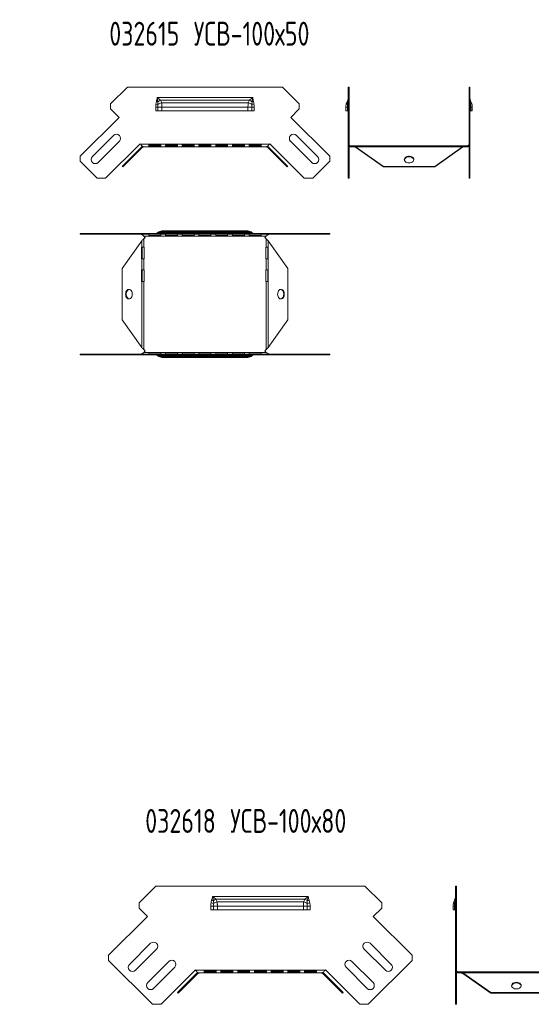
# Model space of a CAD drawing. Header units: millimetres. Extents: x -110 to 3011, y -971 to 757.
# Tile 6 of 13: x 740 to 1168, y -68 to 757. Entities that reach past the tile are written whole.
import ezdxf

# ---------------------------------------------------------------- set-up
doc = ezdxf.new("R2010")
doc.units = ezdxf.units.MM
doc.styles.add('SLDTEXTSTYLE4', font='TXT', dxfattribs={"width": 0.7, "bigfont": 'bigfont'})

msp = doc.modelspace()

# ---------------------------------------------------------------- linework, layer by layer
at = {"color": 7, "linetype": 'Continuous', "lineweight": 15}
for p, q in [((815.65, 686.65), (829.79, 700.79)), ((829.79, 700.79), (959.49, 700.79)), ((959.49, 700.79), (973.63, 686.65)), ((1014.58, 700.79), (1015.28, 700.79)), ((1014.58, 700.79), (1014.58, 686.65)), ((1015.28, 700.79), (1015.28, 686.65)), ((1116.44, 700.79), (1115.74, 700.79)), ((1115.74, 686.65), (1115.74, 700.79)), ((1116.44, 686.65), (1116.44, 700.79)), ((815.65, 686.65), (815.65, 682.4)), ((853.64, 686.43), (855.29, 686.18)), ((854.02, 688.63), (855.17, 688.39)), ((854.64, 691.99), (934.64, 691.99)), ((857.31, 689.79), (931.97, 689.79)), ((858.35, 687.56), (930.93, 687.56)), ((933.99, 686.18), (935.64, 686.43)), ((934.11, 688.39), (935.26, 688.63)), ((973.63, 682.4), (973.63, 686.65)), ((1014.58, 686.65), (1015.28, 686.65)), ((1014.58, 682.4), (1014.58, 686.65)), ((1015.28, 686.65), (1015.28, 682.4)), ((1115.74, 686.65), (1116.44, 686.65)), ((1115.74, 682.4), (1115.74, 686.65)), ((1116.44, 686.65), (1116.44, 682.4)), ((822.72, 675.33), (815.65, 682.4)), ((853.46, 683.89), (855.28, 683.89)), ((853.46, 680.79), (853.46, 683.89)), ((855.28, 680.79), (853.46, 680.79)), ((855.28, 683.89), (855.28, 680.79)), ((855.28, 683.89), (858.64, 683.89)), ((858.64, 680.79), (855.28, 680.79)), ((858.64, 683.89), (858.64, 680.79)), ((858.64, 683.89), (930.64, 683.89)), ((858.64, 680.79), (930.64, 680.79)), ((930.64, 680.79), (930.64, 683.89)), ((930.64, 683.89), (934, 683.89)), ((934, 680.79), (930.64, 680.79)), ((934, 680.79), (934, 683.89)), ((934, 683.89), (935.82, 683.89)), ((935.82, 680.79), (934, 680.79)), ((935.82, 683.89), (935.82, 680.79)), ((973.63, 682.4), (966.56, 675.33)), ((1012.58, 683.89), (1013.88, 683.89)), ((1012.58, 680.79), (1012.58, 683.89)), ((1013.88, 680.79), (1012.58, 680.79)), ((1013.88, 683.89), (1014.58, 683.89)), ((1013.88, 680.79), (1013.88, 683.89)), ((1014.58, 680.79), (1013.88, 680.79)), ((1015.28, 682.4), (1014.58, 682.4)), ((1014.58, 682.4), (1014.58, 675.33)), ((1015.28, 682.4), (1015.28, 675.33)), ((1116.44, 682.4), (1115.74, 682.4)), ((1115.74, 675.33), (1115.74, 682.4)), ((1116.44, 683.89), (1117.14, 683.89)), ((1116.44, 675.33), (1116.44, 682.4)), ((1117.14, 680.79), (1116.44, 680.79)), ((1117.14, 683.89), (1117.14, 680.79)), ((1117.14, 683.89), (1118.44, 683.89)), ((1118.44, 680.79), (1117.14, 680.79)), ((1118.44, 683.89), (1118.44, 680.79)), ((790.2, 642.81), (822.72, 675.33)), ((966.56, 675.33), (999.08, 642.81)), ((1014.58, 675.33), (1015.28, 675.33)), ((1014.58, 675.33), (1014.58, 642.81)), ((1015.28, 675.33), (1015.28, 642.81)), ((1116.44, 675.33), (1115.74, 675.33)), ((1115.74, 642.81), (1115.74, 675.33)), ((1116.44, 642.81), (1116.44, 675.33)), ((818.03, 660.23), (800.35, 642.55)), ((988.93, 642.55), (971.25, 660.23)), ((805.3, 637.6), (822.98, 655.28)), ((840.27, 653.16), (811.47, 624.37)), ((840.51, 652.92), (840.27, 653.16)), ((948.77, 652.92), (840.51, 652.92)), ((857.64, 652.39), (847.64, 652.39)), ((847.64, 652.39), (847.64, 650.79)), ((857.64, 650.79), (857.64, 652.39)), ((871.64, 652.39), (861.64, 652.39)), ((861.64, 652.39), (861.64, 650.79)), ((871.64, 650.79), (871.64, 652.39)), ((885.64, 652.39), (875.64, 652.39)), ((875.64, 652.39), (875.64, 650.79)), ((885.64, 650.79), (885.64, 652.39)), ((899.64, 652.39), (889.64, 652.39)), ((889.64, 652.39), (889.64, 650.79)), ((899.64, 650.79), (899.64, 652.39)), ((913.64, 652.39), (903.64, 652.39)), ((903.64, 652.39), (903.64, 650.79)), ((913.64, 650.79), (913.64, 652.39)), ((927.64, 652.39), (917.64, 652.39)), ((917.64, 652.39), (917.64, 650.79)), ((927.64, 650.79), (927.64, 652.39)), ((941.64, 652.39), (931.64, 652.39)), ((931.64, 652.39), (931.64, 650.79)), ((941.64, 650.79), (941.64, 652.39)), ((949.01, 653.16), (948.77, 652.92)), ((977.81, 624.37), (949.01, 653.16)), ((966.3, 655.28), (983.98, 637.6)), ((825.35, 634.32), (841.81, 650.78)), ((825.85, 633.83), (842.31, 650.28)), ((841.81, 650.78), (842.36, 651.14)), ((842.31, 650.28), (841.81, 650.78)), ((843.37, 650.72), (843.41, 650.72)), ((945.87, 650.72), (843.41, 650.72)), ((847.64, 651.47), (857.64, 651.47)), ((847.64, 650.79), (857.64, 650.79)), ((861.64, 651.47), (871.64, 651.47)), ((861.64, 650.79), (871.64, 650.79)), ((875.64, 651.47), (885.64, 651.47)), ((875.64, 650.79), (885.64, 650.79)), ((889.64, 651.47), (899.64, 651.47)), ((889.64, 650.79), (899.64, 650.79)), ((903.64, 651.47), (913.64, 651.47)), ((903.64, 650.79), (913.64, 650.79)), ((917.64, 651.47), (927.64, 651.47)), ((917.64, 650.79), (927.64, 650.79)), ((931.64, 651.47), (941.64, 651.47)), ((931.64, 650.79), (941.64, 650.79)), ((945.87, 650.72), (945.91, 650.72)), ((946.92, 651.14), (947.47, 650.78)), ((946.97, 650.28), (947.47, 650.78)), ((946.97, 650.28), (963.43, 633.83)), ((947.47, 650.78), (963.93, 634.32)), ((1016.78, 650.72), (1016.78, 651.42)), ((1016.78, 651.42), (1018.01, 651.42)), ((1016.78, 650.72), (1018.01, 650.72)), ((1018.01, 651.42), (1018.01, 650.72)), ((1018.01, 651.42), (1019.28, 651.42)), ((1018.01, 650.72), (1019.28, 650.72)), ((1019.28, 650.72), (1019.28, 651.42)), ((1026.01, 651.42), (1019.28, 651.42)), ((1020.74, 650.28), (1020.74, 650.78)), ((1020.74, 650.78), (1044.01, 634.32)), ((1026.01, 650.78), (1020.74, 650.78)), ((1020.74, 650.28), (1044.01, 633.83)), ((1026.01, 650.78), (1026.01, 651.42)), ((1036.01, 651.42), (1026.01, 651.42)), ((1026.01, 650.78), (1026.01, 650.58)), ((1026.01, 650.72), (1036.01, 650.72)), ((1026.01, 650.58), (1036.01, 650.58)), ((1045.01, 651.42), (1036.01, 651.42)), ((1036.01, 651.42), (1036.01, 650.78)), ((1036.01, 650.58), (1036.01, 650.78)), ((1045.01, 650.78), (1036.01, 650.78)), ((1045.01, 650.78), (1045.01, 651.42)), ((1055.01, 651.42), (1045.01, 651.42)), ((1045.01, 650.78), (1045.01, 650.58)), ((1045.01, 650.72), (1055.01, 650.72)), ((1045.01, 650.58), (1055.01, 650.58)), ((1055.01, 651.42), (1055.01, 650.78)), ((1111.74, 651.42), (1055.01, 651.42)), ((1055.01, 650.58), (1055.01, 650.78)), ((1110.28, 650.78), (1055.01, 650.78)), ((1087.01, 634.32), (1110.28, 650.78)), ((1087.01, 633.83), (1110.28, 650.28)), ((1110.28, 650.28), (1110.28, 650.78)), ((1111.74, 650.72), (1111.74, 651.42)), ((1111.74, 651.42), (1113.01, 651.42)), ((1111.74, 650.72), (1113.01, 650.72)), ((1113.01, 651.42), (1113.01, 650.72)), ((1113.01, 651.42), (1114.24, 651.42)), ((1113.01, 650.72), (1114.24, 650.72)), ((1114.24, 650.72), (1114.24, 651.42)), ((790.2, 642.81), (790.2, 638.56)), ((804.4, 624.37), (790.2, 638.56)), ((999.08, 638.56), (984.88, 624.37)), ((999.08, 638.56), (999.08, 642.81)), ((1014.58, 642.81), (1015.28, 642.81)), ((1014.58, 638.56), (1014.58, 642.81)), ((1014.58, 638.56), (1014.58, 624.37)), ((1015.28, 638.56), (1014.58, 638.56)), ((1015.28, 642.81), (1015.28, 638.56)), ((1015.28, 638.56), (1015.28, 624.37)), ((1115.74, 642.81), (1116.44, 642.81)), ((1115.74, 638.56), (1115.74, 642.81)), ((1116.44, 638.56), (1115.74, 638.56)), ((1115.74, 624.37), (1115.74, 638.56)), ((1116.44, 642.81), (1116.44, 638.56)), ((1116.44, 624.37), (1116.44, 638.56)), ((825.35, 634.32), (825.85, 633.83)), ((963.93, 634.32), (963.43, 633.83)), ((1044.01, 634.32), (1044.01, 633.83)), ((1044.01, 634.32), (1087.01, 634.32)), ((1044.01, 633.83), (1087.01, 633.83)), ((1087.01, 634.32), (1087.01, 633.83)), ((811.47, 624.37), (804.4, 624.37)), ((984.88, 624.37), (977.81, 624.37)), ((1014.58, 624.37), (1015.28, 624.37)), ((1116.44, 624.37), (1115.74, 624.37)), ((790.2, 578.17), (790.2, 577.47)), ((815.65, 578.17), (790.2, 578.17)), ((815.65, 577.47), (790.2, 577.47)), ((815.65, 578.17), (815.65, 577.47)), ((829.79, 578.17), (815.65, 578.17)), ((829.79, 577.47), (815.65, 577.47)), ((829.79, 578.17), (829.79, 577.47)), ((959.49, 578.17), (829.79, 578.17)), ((959.49, 577.47), (829.79, 577.47)), ((847.64, 577.42), (857.64, 577.42)), ((847.64, 576.33), (847.64, 577.42)), ((931.97, 578.59), (857.31, 578.59)), ((857.64, 577.42), (857.64, 576.33)), ((930.93, 579.47), (858.35, 579.47)), ((930.64, 580.17), (858.64, 580.17)), ((861.64, 577.42), (871.64, 577.42)), ((861.64, 576.33), (861.64, 577.42)), ((871.64, 577.42), (871.64, 576.33)), ((875.64, 577.42), (885.64, 577.42)), ((875.64, 576.33), (875.64, 577.42)), ((885.64, 577.42), (885.64, 576.33)), ((889.64, 577.42), (899.64, 577.42)), ((889.64, 576.33), (889.64, 577.42)), ((899.64, 577.42), (899.64, 576.33)), ((903.64, 577.42), (913.64, 577.42)), ((903.64, 576.33), (903.64, 577.42)), ((913.64, 577.42), (913.64, 576.33)), ((917.64, 577.42), (927.64, 577.42)), ((917.64, 576.33), (917.64, 577.42)), ((927.64, 577.42), (927.64, 576.33)), ((931.64, 577.42), (941.64, 577.42)), ((931.64, 576.33), (931.64, 577.42)), ((941.64, 577.42), (941.64, 576.33)), ((959.49, 578.17), (959.49, 577.47)), ((973.63, 578.17), (959.49, 578.17)), ((973.63, 577.47), (959.49, 577.47)), ((973.63, 577.47), (973.63, 578.17)), ((999.08, 578.17), (973.63, 578.17)), ((999.08, 577.47), (973.63, 577.47)), ((999.08, 577.47), (999.08, 578.17)), ((841.81, 572.01), (825.35, 548.74)), ((841.81, 566.74), (841.81, 572.01)), ((844.64, 574.74), (843.37, 573.47)), ((843.37, 566.74), (843.37, 573.47)), ((945.87, 575.97), (843.41, 575.97)), ((843.41, 575.97), (844.64, 574.74)), ((857.64, 576.5), (847.64, 576.5)), ((857.64, 576.33), (847.64, 576.33)), ((871.64, 576.5), (861.64, 576.5)), ((871.64, 576.33), (861.64, 576.33)), ((885.64, 576.5), (875.64, 576.5)), ((885.64, 576.33), (875.64, 576.33)), ((899.64, 576.5), (889.64, 576.5)), ((899.64, 576.33), (889.64, 576.33)), ((913.64, 576.5), (903.64, 576.5)), ((913.64, 576.33), (903.64, 576.33)), ((927.64, 576.5), (917.64, 576.5)), ((927.64, 576.33), (917.64, 576.33)), ((941.64, 576.5), (931.64, 576.5)), ((941.64, 576.33), (931.64, 576.33)), ((944.64, 574.74), (945.87, 575.97)), ((945.91, 573.47), (944.64, 574.74)), ((945.91, 566.74), (945.91, 573.47)), ((947.47, 566.74), (947.47, 572.01)), ((963.93, 548.74), (947.47, 572.01)), ((841.81, 566.74), (841.62, 566.74)), ((841.62, 566.74), (841.62, 556.74)), ((841.81, 566.74), (843.37, 566.74)), ((842.11, 556.74), (842.11, 566.74)), ((843.64, 566.74), (843.37, 566.74)), ((843.64, 556.74), (843.64, 566.74)), ((945.91, 566.74), (945.64, 566.74)), ((945.64, 566.74), (945.64, 556.74)), ((945.91, 566.74), (947.47, 566.74)), ((947.17, 566.74), (947.17, 556.74)), ((947.66, 566.74), (947.47, 566.74)), ((947.66, 556.74), (947.66, 566.74)), ((841.62, 556.74), (841.81, 556.74)), ((841.81, 547.74), (841.81, 556.74)), ((843.37, 556.74), (841.81, 556.74)), ((843.37, 556.74), (843.64, 556.74)), ((843.37, 547.74), (843.37, 556.74)), ((945.64, 556.74), (945.91, 556.74)), ((945.91, 547.74), (945.91, 556.74)), ((947.47, 556.74), (945.91, 556.74)), ((947.47, 547.74), (947.47, 556.74)), ((947.47, 556.74), (947.66, 556.74)), ((825.35, 548.74), (825.35, 505.74)), ((841.81, 547.74), (841.62, 547.74)), ((841.62, 547.74), (841.62, 537.74)), ((841.81, 547.74), (843.37, 547.74)), ((842.11, 537.74), (842.11, 547.74)), ((843.64, 547.74), (843.37, 547.74)), ((843.64, 537.74), (843.64, 547.74)), ((945.91, 547.74), (945.64, 547.74)), ((945.64, 547.74), (945.64, 537.74)), ((945.91, 547.74), (947.47, 547.74)), ((947.17, 547.74), (947.17, 537.74)), ((947.66, 547.74), (947.47, 547.74)), ((947.66, 537.74), (947.66, 547.74)), ((963.93, 505.74), (963.93, 548.74)), ((841.62, 537.74), (841.81, 537.74)), ((841.81, 482.47), (841.81, 537.74)), ((843.37, 537.74), (841.81, 537.74)), ((843.37, 481.01), (843.37, 537.74)), ((843.37, 537.74), (843.64, 537.74)), ((945.64, 537.74), (945.91, 537.74)), ((945.91, 481.01), (945.91, 537.74)), ((947.47, 537.74), (945.91, 537.74)), ((947.47, 482.47), (947.47, 537.74)), ((947.47, 537.74), (947.66, 537.74)), ((825.35, 505.74), (841.81, 482.47)), ((947.47, 482.47), (963.93, 505.74)), ((843.37, 481.01), (844.64, 479.74)), ((844.64, 479.74), (843.41, 478.51)), ((945.87, 478.51), (843.41, 478.51)), ((944.64, 479.74), (945.91, 481.01)), ((945.87, 478.51), (944.64, 479.74)), ((790.2, 477.01), (790.2, 476.31)), ((790.2, 477.01), (815.65, 477.01)), ((790.2, 476.31), (815.65, 476.31)), ((815.65, 477.01), (815.65, 476.31)), ((815.65, 477.01), (829.79, 477.01)), ((815.65, 476.31), (829.79, 476.31)), ((829.79, 476.31), (829.79, 477.01)), ((829.79, 477.01), (959.49, 477.01)), ((829.79, 476.31), (959.49, 476.31)), ((847.64, 478.15), (857.64, 478.15)), ((847.64, 477.06), (847.64, 478.15)), ((847.64, 477.98), (857.64, 477.98)), ((857.64, 477.06), (847.64, 477.06)), ((857.31, 475.89), (931.97, 475.89)), ((857.64, 478.15), (857.64, 477.06)), ((858.35, 475.01), (930.93, 475.01)), ((858.64, 474.31), (930.64, 474.31)), ((861.64, 478.15), (871.64, 478.15)), ((861.64, 477.06), (861.64, 478.15)), ((861.64, 477.98), (871.64, 477.98)), ((871.64, 477.06), (861.64, 477.06)), ((871.64, 478.15), (871.64, 477.06)), ((875.64, 478.15), (885.64, 478.15)), ((875.64, 477.06), (875.64, 478.15)), ((875.64, 477.98), (885.64, 477.98)), ((885.64, 477.06), (875.64, 477.06)), ((885.64, 478.15), (885.64, 477.06)), ((889.64, 478.15), (899.64, 478.15)), ((889.64, 477.06), (889.64, 478.15)), ((889.64, 477.98), (899.64, 477.98)), ((899.64, 477.06), (889.64, 477.06)), ((899.64, 478.15), (899.64, 477.06)), ((903.64, 478.15), (913.64, 478.15)), ((903.64, 477.06), (903.64, 478.15)), ((903.64, 477.98), (913.64, 477.98)), ((913.64, 477.06), (903.64, 477.06)), ((913.64, 478.15), (913.64, 477.06)), ((917.64, 478.15), (927.64, 478.15)), ((917.64, 477.06), (917.64, 478.15)), ((917.64, 477.98), (927.64, 477.98)), ((927.64, 477.06), (917.64, 477.06)), ((927.64, 478.15), (927.64, 477.06)), ((931.64, 478.15), (941.64, 478.15)), ((931.64, 477.06), (931.64, 478.15)), ((931.64, 477.98), (941.64, 477.98)), ((941.64, 477.06), (931.64, 477.06)), ((941.64, 478.15), (941.64, 477.06)), ((959.49, 476.31), (959.49, 477.01)), ((959.49, 477.01), (973.63, 477.01)), ((959.49, 476.31), (973.63, 476.31)), ((973.63, 476.31), (973.63, 477.01)), ((973.63, 477.01), (999.08, 477.01)), ((973.63, 476.31), (999.08, 476.31)), ((999.08, 476.31), (999.08, 477.01)), ((839.47, 17.27), (853.61, 31.41)), ((853.61, 31.41), (1028.5, 31.41)), ((1028.5, 31.41), (1042.64, 17.27)), ((1104.31, 31.41), (1105.21, 31.41)), ((1104.31, 31.41), (1104.31, 17.27)), ((1105.21, 31.41), (1105.21, 17.27)), ((839.47, 17.27), (839.47, 13.03)), ((899.71, 17.41), (901.93, 16.95)), ((900.25, 19.61), (901.77, 19.16)), ((901.05, 22.62), (981.05, 22.62)), ((903.72, 20.41), (978.39, 20.41)), ((904.77, 18.19), (977.34, 18.19)), ((980.18, 16.95), (982.39, 17.41)), ((980.34, 19.16), (981.86, 19.61)), ((1042.64, 13.03), (1042.64, 17.27)), ((1104.31, 17.27), (1105.21, 17.27)), ((1104.31, 13.03), (1104.31, 17.27)), ((1105.21, 17.27), (1105.21, 13.03)), ((846.54, 5.96), (839.47, 13.03)), ((899.43, 14.51), (901.9, 14.51)), ((899.43, 11.41), (899.43, 14.51)), ((901.9, 11.41), (899.43, 11.41)), ((901.9, 14.51), (905.05, 14.51)), ((901.9, 14.51), (901.9, 11.41)), ((905.05, 11.41), (901.9, 11.41)), ((905.05, 14.51), (977.05, 14.51)), ((905.05, 14.51), (905.05, 11.41)), ((905.05, 11.41), (977.05, 11.41)), ((977.05, 11.41), (977.05, 14.51)), ((977.05, 14.51), (980.21, 14.51)), ((980.21, 11.41), (977.05, 11.41)), ((980.21, 11.41), (980.21, 14.51)), ((980.21, 14.51), (982.68, 14.51)), ((982.68, 11.41), (980.21, 11.41)), ((982.68, 14.51), (982.68, 11.41)), ((1042.64, 13.03), (1035.57, 5.96)), ((1102.31, 14.51), (1103.44, 14.51)), ((1102.31, 11.41), (1102.31, 14.51)), ((1103.44, 11.41), (1102.31, 11.41)), ((1103.44, 14.51), (1104.31, 14.51)), ((1103.44, 11.41), (1103.44, 14.51)), ((1104.31, 11.41), (1103.44, 11.41)), ((1105.21, 13.03), (1104.31, 13.03)), ((1104.31, 13.03), (1104.31, 5.96)), ((1105.21, 13.03), (1105.21, 5.96)), ((814.01, -26.57), (846.54, 5.96)), ((1035.57, 5.96), (1068.1, -26.57)), ((1104.31, 5.96), (1105.21, 5.96)), ((1104.31, 5.96), (1104.31, -26.57)), ((1105.21, 5.96), (1105.21, -26.57)), ((849.18, -16.48), (831.5, -34.16)), ((1050.61, -34.16), (1032.93, -16.48)), ((836.45, -39.11), (854.13, -21.43)), ((1027.98, -21.43), (1045.66, -39.11)), ((814.01, -26.57), (814.01, -30.81)), ((850.81, -67.61), (814.01, -30.81)), ((864.38, -31.68), (846.7, -49.36)), ((1035.4, -49.36), (1017.73, -31.68)), ((1068.1, -30.81), (1031.3, -67.61)), ((1068.1, -30.81), (1068.1, -26.57)), ((1104.31, -26.57), (1105.21, -26.57)), ((1104.31, -30.81), (1104.31, -26.57)), ((1105.21, -30.81), (1104.31, -30.81)), ((1104.31, -30.81), (1104.31, -67.61)), ((1105.21, -26.57), (1105.21, -30.81)), ((1105.21, -30.81), (1105.21, -67.61)), ((851.65, -54.31), (869.33, -36.63)), ((886.68, -38.81), (857.88, -67.61)), ((871.69, -57.61), (888.12, -41.18)), ((886.84, -38.97), (886.68, -38.81)), ((995.27, -38.97), (886.84, -38.97)), ((888.12, -41.18), (888.6, -40.85)), ((888.76, -41.81), (888.12, -41.18)), ((904.05, -39.62), (894.05, -39.62)), ((894.05, -39.62), (894.05, -41.29)), ((894.05, -40.42), (904.05, -40.42)), ((904.05, -41.29), (904.05, -39.62)), ((918.05, -39.62), (908.05, -39.62)), ((908.05, -39.62), (908.05, -41.29)), ((908.05, -40.42), (918.05, -40.42)), ((918.05, -41.29), (918.05, -39.62)), ((932.05, -39.62), (922.05, -39.62)), ((922.05, -39.62), (922.05, -41.29)), ((922.05, -40.42), (932.05, -40.42)), ((932.05, -41.29), (932.05, -39.62)), ((946.05, -39.62), (936.05, -39.62)), ((936.05, -39.62), (936.05, -41.29)), ((936.05, -40.42), (946.05, -40.42)), ((946.05, -41.29), (946.05, -39.62)), ((960.05, -39.62), (950.05, -39.62)), ((950.05, -39.62), (950.05, -41.29)), ((950.05, -40.42), (960.05, -40.42)), ((960.05, -41.29), (960.05, -39.62)), ((974.05, -39.62), (964.05, -39.62)), ((964.05, -39.62), (964.05, -41.29)), ((964.05, -40.42), (974.05, -40.42)), ((974.05, -41.29), (974.05, -39.62)), ((988.05, -39.62), (978.05, -39.62)), ((978.05, -39.62), (978.05, -41.29)), ((978.05, -40.42), (988.05, -40.42)), ((988.05, -41.29), (988.05, -39.62)), ((993.35, -41.81), (993.99, -41.18)), ((993.48, -40.84), (993.99, -41.18)), ((993.99, -41.18), (1010.41, -57.61)), ((995.43, -38.81), (995.27, -38.97)), ((1024.23, -67.61), (995.43, -38.81)), ((1012.78, -36.63), (1030.45, -54.31)), ((1106.71, -41.37), (1106.71, -40.47)), ((1106.71, -40.47), (1107.86, -40.47)), ((1107.86, -40.47), (1107.86, -41.37)), ((1107.86, -40.47), (1109.1, -40.47)), ((1109.1, -41.37), (1109.1, -40.47)), ((1115.86, -40.47), (1109.1, -40.47)), ((1110.63, -41.81), (1110.63, -41.18)), ((1110.63, -41.18), (1133.86, -57.61)), ((1115.86, -41.18), (1110.63, -41.18)), ((1115.86, -41.18), (1115.86, -40.47)), ((1125.86, -40.47), (1115.86, -40.47)), ((1115.86, -41.18), (1115.86, -41.34)), ((1134.86, -40.47), (1125.86, -40.47)), ((1125.86, -40.47), (1125.86, -41.18)), ((1125.86, -41.34), (1125.86, -41.18)), ((1134.86, -41.18), (1125.86, -41.18)), ((1134.86, -41.18), (1134.86, -40.47)), ((1144.86, -40.47), (1134.86, -40.47)), ((1134.86, -41.18), (1134.86, -41.34)), ((1144.86, -40.47), (1144.86, -41.18)), ((1201.63, -40.47), (1144.86, -40.47)), ((1144.86, -41.34), (1144.86, -41.18)), ((1200.1, -41.18), (1144.86, -41.18)), ((872.33, -58.24), (888.76, -41.81)), ((889.82, -41.37), (889.91, -41.37)), ((992.2, -41.37), (889.91, -41.37)), ((894.05, -41.29), (904.05, -41.29)), ((908.05, -41.29), (918.05, -41.29)), ((922.05, -41.29), (932.05, -41.29)), ((936.05, -41.29), (946.05, -41.29)), ((950.05, -41.29), (960.05, -41.29)), ((964.05, -41.29), (974.05, -41.29)), ((978.05, -41.29), (988.05, -41.29)), ((992.2, -41.37), (992.29, -41.37)), ((993.35, -41.81), (1009.78, -58.24)), ((1106.71, -41.37), (1107.86, -41.37)), ((1107.86, -41.37), (1109.1, -41.37)), ((1110.63, -41.81), (1133.86, -58.24)), ((1115.86, -41.34), (1125.86, -41.34)), ((1134.86, -41.34), (1144.86, -41.34)), ((871.69, -57.61), (872.33, -58.24)), ((1010.41, -57.61), (1009.78, -58.24)), ((1133.86, -57.61), (1133.86, -58.24)), ((1133.86, -57.61), (1176.86, -57.61)), ((1133.86, -58.24), (1176.86, -58.24)), ((857.88, -67.61), (850.81, -67.61)), ((1031.3, -67.61), (1024.23, -67.61)), ((1104.31, -67.61), (1105.21, -67.61))]:
    msp.add_line(p, q, dxfattribs=at)
at = {"color": 7, "linetype": 'Continuous', "lineweight": 15, "flags": 128}
for points in [[(1065.51, 637.15), (1066.5, 637.24), (1067.44, 637.5), (1068.25, 637.92), (1068.89, 638.46), (1069.31, 639.1), (1069.5, 639.8), (1069.44, 640.51), (1069.13, 641.18), (1068.59, 641.78), (1067.86, 642.27), (1066.98, 642.61), (1066.01, 642.78), (1065.01, 642.78), (1064.04, 642.61), (1063.16, 642.27), (1062.43, 641.78), (1061.89, 641.18), (1061.58, 640.51), (1061.52, 639.8), (1061.7, 639.1), (1062.13, 638.46), (1062.77, 637.92), (1063.58, 637.5), (1064.51, 637.24), (1065.51, 637.15)], [(828.18, 527.24), (828.27, 526.24), (828.53, 525.31), (828.95, 524.5), (829.5, 523.86), (830.14, 523.43), (830.83, 523.25), (831.54, 523.31), (832.22, 523.62), (832.81, 524.16), (833.3, 524.89), (833.64, 525.77), (833.82, 526.74), (833.82, 527.74), (833.64, 528.71), (833.3, 529.59), (832.81, 530.32), (832.22, 530.86), (831.54, 531.17), (830.83, 531.23), (830.14, 531.04), (829.5, 530.62), (828.95, 529.98), (828.53, 529.17), (828.27, 528.23), (828.18, 527.24)], [(831.26, 523.25), (830.98, 523.31), (830.3, 523.62), (829.7, 524.16), (829.22, 524.89), (828.88, 525.77), (828.7, 526.74), (828.7, 527.74), (828.88, 528.71), (829.22, 529.59), (829.7, 530.32), (830.3, 530.86), (830.98, 531.17), (831.26, 531.22)], [(955.44, 527.24), (955.53, 526.24), (955.79, 525.31), (956.21, 524.5), (956.75, 523.86), (957.4, 523.43), (958.09, 523.25), (958.8, 523.31), (959.47, 523.62), (960.07, 524.16), (960.56, 524.89), (960.9, 525.77), (961.08, 526.74), (961.08, 527.74), (960.9, 528.71), (960.56, 529.59), (960.07, 530.32), (959.47, 530.86), (958.8, 531.17), (958.09, 531.23), (957.4, 531.04), (956.75, 530.62), (956.21, 529.98), (955.79, 529.17), (955.53, 528.23), (955.44, 527.24)], [(1103.59, 16.95), (1103.76, 17), (1103.9, 17.05), (1104.03, 17.11), (1104.13, 17.17), (1104.21, 17.23), (1104.27, 17.29), (1104.3, 17.35), (1104.31, 17.41)], [(1155.36, -49.12), (1156.44, -49.23), (1157.44, -49.53), (1158.28, -50.02), (1158.91, -50.65), (1159.28, -51.37), (1159.35, -52.14), (1159.13, -52.9), (1158.63, -53.58), (1157.89, -54.14), (1156.96, -54.54), (1155.91, -54.75), (1154.82, -54.75), (1153.77, -54.54), (1152.84, -54.14), (1152.09, -53.58), (1151.59, -52.9), (1151.37, -52.14), (1151.45, -51.37), (1151.81, -50.65), (1152.44, -50.02), (1153.28, -49.53), (1154.28, -49.23), (1155.36, -49.12)]]:
    msp.add_lwpolyline(points, dxfattribs=at)
at = {"color": 7, "linetype": 'Continuous', "lineweight": 15}
for centre, radius, start, end in [((864.65, 676.25), 15.4, 118.4695, 127.97136), ((862.1, 675.14), 12.97, 106.78811, 121.64415), ((927.18, 675.14), 12.97, 58.35585, 73.21189), ((924.63, 676.25), 15.4, 52.02864, 61.5305), ((1014.76, 687.46), 1.48, 176.05086, 239.32501), ((1014.03, 686.92), 0.732, 267.80738, 318.80181), ((1015.78, 689.26), 1.7, 161.70336, 210.54117), ((1014.24, 688.74), 0.357, 281.08755, 341.61002), ((1116.77, 688.74), 0.357, 198.38998, 258.91245), ((1116.99, 686.92), 0.732, 221.19819, 272.19262), ((1115.24, 689.26), 1.7, 329.45883, 18.29664), ((1116.26, 687.46), 1.48, 300.67499, 3.94914), ((820.5, 657.75), 3.5, 315, 135), ((968.78, 657.75), 3.5, 45, 225), ((802.83, 640.08), 3.5, 135, 315), ((986.45, 640.08), 3.5, 225, 45), ((1065.06, 638.64), 3.7, 82.98506, 162.87876), ((1065.96, 638.64), 3.7, 17.12124, 97.01494), ((853.46, 580.87), 2.7, 270, 312.24645), ((853.64, 580.82), 2.65, 270.03581, 308.58123), ((854.02, 580.77), 2.6, 270.02169, 296.33511), ((856.48, 575.01), 3.67, 77.08504, 110.95125), ((858.64, 575.17), 5, 90, 132.24645), ((857.76, 575.14), 4.37, 82.20183, 124.35655), ((930.64, 575.17), 5, 47.75355, 90), ((931.52, 575.14), 4.37, 55.64345, 97.79817), ((932.8, 575.01), 3.67, 69.04875, 102.91496), ((935.64, 580.82), 2.65, 231.41877, 269.96419), ((935.82, 580.87), 2.7, 227.75355, 270), ((935.26, 580.77), 2.6, 243.66489, 269.97831), ((956.93, 527.69), 3.7, 352.98506, 72.87876), ((956.93, 526.79), 3.7, 287.12124, 7.01494), ((853.46, 473.61), 2.7, 47.75355, 90), ((853.64, 473.66), 2.65, 51.41877, 89.96419), ((854.02, 473.71), 2.6, 63.66489, 89.97831), ((856.48, 479.47), 3.67, 249.04875, 282.91496), ((858.64, 479.31), 5, 227.75355, 270), ((857.76, 479.34), 4.37, 235.64345, 277.79817), ((930.64, 479.31), 5, 270, 312.24645), ((931.52, 479.34), 4.37, 262.20183, 304.35655), ((932.8, 479.47), 3.67, 257.08504, 290.95125), ((935.64, 473.66), 2.65, 90.03581, 128.58123), ((935.82, 473.61), 2.7, 90, 132.24645), ((935.26, 473.71), 2.6, 90.02169, 116.33511), ((911.11, 6.79), 15.5, 118.48875, 127.06398), ((908.62, 5.5), 13.26, 106.89305, 120.30654), ((973.49, 5.5), 13.26, 59.69346, 73.10695), ((971, 6.79), 15.5, 52.93602, 61.51125), ((1104.32, 18.04), 1.32, 173.74544, 236.1908), ((1105.43, 19.89), 1.62, 160.99757, 206.52958), ((1103.72, 19.7), 0.6, 295.30597, 351.54554), ((851.65, -18.96), 3.5, 315, 135), ((1030.45, -18.96), 3.5, 45, 225), ((866.86, -34.16), 3.5, 315, 135), ((1015.25, -34.16), 3.5, 45, 225), ((833.98, -36.63), 3.5, 135, 315), ((1048.13, -36.63), 3.5, 225, 45), ((849.18, -51.84), 3.5, 135, 315), ((1032.93, -51.84), 3.5, 225, 45), ((1154.88, -53.39), 3.67, 82.4266, 162.12368), ((1155.85, -53.39), 3.67, 17.87632, 97.5734)]:
    msp.add_arc(centre, radius, start, end, dxfattribs=at)
for points, knots in [([(853.46, 683.89), (853.46, 684.31), (853.48, 684.74), (853.53, 685.59), (853.58, 686.01), (853.64, 686.43)], [0, 0, 0, 0, 0.5, 0.5, 1, 1, 1, 1]), ([(855.17, 688.39), (855.09, 688.99), (855, 689.59), (854.82, 690.79), (854.73, 691.39), (854.64, 691.99)], [0, 0, 0, 0, 0.5, 0.5, 1, 1, 1, 1]), ([(857.31, 689.79), (856.88, 690.16), (856.44, 690.53), (855.54, 691.26), (855.09, 691.63), (854.64, 691.99)], [0, 0, 0, 0, 0.5, 0.5, 1, 1, 1, 1]), ([(857.31, 689.79), (857.53, 689.44), (857.72, 689.07), (858.06, 688.33), (858.21, 687.95), (858.35, 687.56)], [0, 0, 0, 0, 0.5, 0.5, 1, 1, 1, 1]), ([(858.35, 687.56), (858.46, 686.98), (858.53, 686.38), (858.59, 685.46), (858.61, 685.14), (858.63, 684.52), (858.64, 684.2), (858.64, 683.89)], [0, 0, 0, 0, 0.5, 0.5, 0.75, 0.75, 1, 1, 1, 1]), ([(930.64, 683.89), (930.64, 684.2), (930.65, 684.52), (930.67, 685.14), (930.69, 685.46), (930.75, 686.38), (930.82, 686.98), (930.93, 687.56)], [0, 0, 0, 0, 0.25, 0.25, 0.5, 0.5, 1, 1, 1, 1]), ([(930.93, 687.56), (931.07, 687.95), (931.22, 688.33), (931.56, 689.07), (931.75, 689.44), (931.97, 689.79)], [0, 0, 0, 0, 0.5, 0.5, 1, 1, 1, 1]), ([(931.97, 689.79), (932.4, 690.16), (932.84, 690.53), (933.73, 691.26), (934.19, 691.63), (934.64, 691.99)], [0, 0, 0, 0, 0.5, 0.5, 1, 1, 1, 1]), ([(934.11, 688.39), (934.19, 688.99), (934.28, 689.59), (934.46, 690.79), (934.55, 691.39), (934.64, 691.99)], [0, 0, 0, 0, 0.5, 0.5, 1, 1, 1, 1]), ([(935.64, 686.43), (935.7, 686.01), (935.75, 685.59), (935.8, 684.74), (935.82, 684.31), (935.82, 683.89)], [0, 0, 0, 0, 0.5, 0.5, 1, 1, 1, 1]), ([(1012.58, 683.89), (1012.58, 684.2), (1012.6, 684.52), (1012.66, 685.14), (1012.7, 685.46), (1012.88, 686.38), (1013.05, 686.98), (1013.28, 687.56)], [0, 0, 0, 0, 0.25, 0.25, 0.5, 0.5, 1, 1, 1, 1]), ([(1013.28, 687.56), (1013.43, 687.95), (1013.58, 688.33), (1013.88, 689.07), (1014.02, 689.44), (1014.16, 689.79)], [0, 0, 0, 0, 0.5, 0.5, 1, 1, 1, 1]), ([(1014.16, 689.79), (1014.31, 690.16), (1014.41, 690.53), (1014.55, 691.26), (1014.58, 691.63), (1014.58, 691.99)], [0, 0, 0, 0, 0.5, 0.5, 1, 1, 1, 1]), ([(1014.31, 688.39), (1014.41, 688.99), (1014.47, 689.59), (1014.56, 690.79), (1014.58, 691.39), (1014.58, 691.99)], [0, 0, 0, 0, 0.5, 0.5, 1, 1, 1, 1]), ([(1116.71, 688.39), (1116.61, 688.99), (1116.54, 689.59), (1116.46, 690.79), (1116.44, 691.39), (1116.44, 691.99)], [0, 0, 0, 0, 0.5, 0.5, 1, 1, 1, 1]), ([(1116.86, 689.79), (1116.71, 690.16), (1116.61, 690.53), (1116.47, 691.26), (1116.44, 691.63), (1116.44, 691.99)], [0, 0, 0, 0, 0.5, 0.5, 1, 1, 1, 1]), ([(1116.86, 689.79), (1116.99, 689.44), (1117.14, 689.07), (1117.43, 688.33), (1117.58, 687.95), (1117.74, 687.56)], [0, 0, 0, 0, 0.5, 0.5, 1, 1, 1, 1]), ([(1117.74, 687.56), (1117.97, 686.98), (1118.14, 686.38), (1118.32, 685.46), (1118.36, 685.14), (1118.42, 684.52), (1118.44, 684.2), (1118.44, 683.89)], [0, 0, 0, 0, 0.5, 0.5, 0.75, 0.75, 1, 1, 1, 1]), ([(843.41, 650.72), (843.17, 650.72), (842.93, 650.78), (842.44, 651), (842.2, 651.16), (841.72, 651.57), (841.48, 651.81), (840.99, 652.35), (840.75, 652.63), (840.51, 652.92)], [0, 0, 0, 0, 0.25, 0.25, 0.5, 0.5, 0.75, 0.75, 1, 1, 1, 1]), ([(948.77, 652.92), (948.57, 652.67), (948.34, 652.4), (947.98, 652.01), (947.86, 651.89), (947.67, 651.7), (947.6, 651.64), (947.47, 651.53), (947.4, 651.47), (947.06, 651.2), (946.8, 651.02), (946.31, 650.78), (946.08, 650.72), (945.87, 650.72)], [0, 0, 0, 0, 0.25, 0.25, 0.375, 0.375, 0.4375, 0.4375, 0.5, 0.5, 0.75, 0.75, 1, 1, 1, 1]), ([(1015.28, 652.92), (1015.28, 652.88), (1015.28, 652.8), (1015.3, 652.69), (1015.32, 652.57), (1015.36, 652.45), (1015.4, 652.33), (1015.46, 652.22), (1015.52, 652.1), (1015.6, 651.99), (1015.7, 651.88), (1015.83, 651.75), (1016, 651.64), (1016.18, 651.54), (1016.38, 651.47), (1016.58, 651.43), (1016.71, 651.42), (1016.78, 651.42)], [0, 0, 0, 0, 0.048497, 0.098488, 0.149977, 0.202967, 0.25746, 0.313457, 0.370962, 0.429977, 0.490502, 0.580637, 0.668641, 0.754543, 0.838379, 0.920185, 1, 1, 1, 1]), ([(1114.24, 651.42), (1114.43, 651.42), (1114.63, 651.46), (1114.99, 651.61), (1115.16, 651.72), (1115.44, 652), (1115.55, 652.17), (1115.7, 652.53), (1115.74, 652.73), (1115.74, 652.92)], [0, 0, 0, 0, 0.25, 0.25, 0.5, 0.5, 0.75, 0.75, 1, 1, 1, 1]), ([(842.31, 650.28), (842.44, 650.42), (842.61, 650.53), (842.97, 650.68), (843.17, 650.72), (843.37, 650.72)], [0, 0, 0, 0, 0.5, 0.5, 1, 1, 1, 1]), ([(945.91, 650.72), (946.11, 650.72), (946.31, 650.68), (946.67, 650.53), (946.84, 650.42), (946.97, 650.28)], [0, 0, 0, 0, 0.5, 0.5, 1, 1, 1, 1]), ([(1015.28, 651.34), (1015.48, 651.17), (1015.89, 650.82), (1016.48, 650.76), (1016.78, 650.72)], [0, 0, 0, 0, 0.475128, 1, 1, 1, 1]), ([(1019.28, 651.42), (1019.52, 651.42), (1019.77, 651.36), (1020.25, 651.14), (1020.49, 650.98), (1020.74, 650.78)], [0, 0, 0, 0, 0.5, 0.5, 1, 1, 1, 1]), ([(1019.28, 650.72), (1019.52, 650.72), (1019.77, 650.68), (1020.25, 650.53), (1020.49, 650.42), (1020.74, 650.28)], [0, 0, 0, 0, 0.5, 0.5, 1, 1, 1, 1]), ([(1110.28, 650.78), (1110.52, 650.98), (1110.77, 651.14), (1111.25, 651.36), (1111.49, 651.42), (1111.74, 651.42)], [0, 0, 0, 0, 0.5, 0.5, 1, 1, 1, 1]), ([(1110.28, 650.28), (1110.52, 650.42), (1110.77, 650.53), (1111.25, 650.68), (1111.49, 650.72), (1111.74, 650.72)], [0, 0, 0, 0, 0.5, 0.5, 1, 1, 1, 1]), ([(1114.24, 650.72), (1114.53, 650.75), (1115.09, 650.81), (1115.53, 651.16), (1115.74, 651.33)], [0, 0, 0, 0, 0.520278, 1, 1, 1, 1]), ([(840.51, 577.47), (840.55, 577.46), (840.65, 577.46), (840.79, 577.45), (840.94, 577.43), (841.1, 577.39), (841.26, 577.35), (841.42, 577.29), (841.59, 577.22), (841.77, 577.15), (841.98, 577.04), (842.22, 576.91), (842.48, 576.75), (842.73, 576.56), (842.96, 576.37), (843.19, 576.17), (843.34, 576.03), (843.41, 575.97)], [0, 0, 0, 0, 0.048497, 0.098488, 0.149977, 0.202967, 0.25746, 0.313457, 0.370962, 0.429977, 0.490502, 0.580637, 0.668641, 0.754543, 0.838379, 0.920185, 1, 1, 1, 1]), ([(857.31, 578.59), (856.88, 578.44), (856.44, 578.34), (855.54, 578.2), (855.09, 578.17), (854.64, 578.17)], [0, 0, 0, 0, 0.5, 0.5, 1, 1, 1, 1]), ([(855.17, 578.44), (855.09, 578.34), (855, 578.27), (854.82, 578.19), (854.73, 578.17), (854.64, 578.17)], [0, 0, 0, 0, 0.5, 0.5, 1, 1, 1, 1]), ([(858.35, 579.47), (858.21, 579.31), (858.06, 579.16), (857.72, 578.87), (857.53, 578.72), (857.31, 578.59)], [0, 0, 0, 0, 0.5, 0.5, 1, 1, 1, 1]), ([(858.64, 580.17), (858.64, 580.17), (858.63, 580.15), (858.61, 580.09), (858.59, 580.05), (858.53, 579.87), (858.46, 579.7), (858.35, 579.47)], [0, 0, 0, 0, 0.25, 0.25, 0.5, 0.5, 1, 1, 1, 1]), ([(930.93, 579.47), (930.82, 579.7), (930.75, 579.87), (930.69, 580.05), (930.67, 580.09), (930.65, 580.15), (930.64, 580.17), (930.64, 580.17)], [0, 0, 0, 0, 0.5, 0.5, 0.75, 0.75, 1, 1, 1, 1]), ([(931.97, 578.59), (931.75, 578.72), (931.56, 578.87), (931.22, 579.16), (931.07, 579.31), (930.93, 579.47)], [0, 0, 0, 0, 0.5, 0.5, 1, 1, 1, 1]), ([(931.97, 578.59), (932.4, 578.44), (932.84, 578.34), (933.73, 578.2), (934.19, 578.17), (934.64, 578.17)], [0, 0, 0, 0, 0.5, 0.5, 1, 1, 1, 1]), ([(934.11, 578.44), (934.19, 578.34), (934.28, 578.27), (934.46, 578.19), (934.55, 578.17), (934.64, 578.17)], [0, 0, 0, 0, 0.5, 0.5, 1, 1, 1, 1]), ([(945.87, 575.97), (945.91, 576), (946.01, 576.08), (946.15, 576.2), (946.3, 576.32), (946.46, 576.44), (946.62, 576.56), (946.78, 576.67), (946.95, 576.79), (947.13, 576.89), (947.34, 577.01), (947.58, 577.13), (947.84, 577.25), (948.09, 577.35), (948.32, 577.41), (948.55, 577.46), (948.7, 577.46), (948.77, 577.47)], [0, 0, 0, 0, 0.0484967, 0.0984882, 0.1499775, 0.2029671, 0.2574597, 0.3134574, 0.3709625, 0.4299768, 0.4905021, 0.5806375, 0.6686407, 0.7545433, 0.8383793, 0.9201851, 1, 1, 1, 1]), ([(843.37, 573.47), (843.08, 573.22), (842.79, 572.98), (842.26, 572.5), (842.01, 572.25), (841.81, 572.01)], [0, 0, 0, 0, 0.5, 0.5, 1, 1, 1, 1]), ([(947.47, 572.01), (947.27, 572.25), (947.02, 572.5), (946.49, 572.98), (946.2, 573.22), (945.91, 573.47)], [0, 0, 0, 0, 0.5, 0.5, 1, 1, 1, 1]), ([(843.41, 478.51), (843.17, 478.32), (842.93, 478.12), (842.44, 477.76), (842.2, 477.59), (841.72, 477.31), (841.48, 477.2), (840.99, 477.05), (840.75, 477.01), (840.51, 477.01)], [0, 0, 0, 0, 0.25, 0.25, 0.5, 0.5, 0.75, 0.75, 1, 1, 1, 1]), ([(841.81, 482.47), (842.01, 482.22), (842.26, 481.98), (842.79, 481.5), (843.08, 481.25), (843.37, 481.01)], [0, 0, 0, 0, 0.5, 0.5, 1, 1, 1, 1]), ([(948.77, 477.01), (948.73, 477.01), (948.63, 477.01), (948.49, 477.03), (948.34, 477.05), (948.18, 477.09), (948.02, 477.13), (947.86, 477.19), (947.69, 477.25), (947.51, 477.33), (947.3, 477.43), (947.06, 477.56), (946.8, 477.73), (946.55, 477.91), (946.32, 478.11), (946.09, 478.31), (945.94, 478.44), (945.87, 478.51)], [0, 0, 0, 0, 0.048497, 0.098488, 0.149977, 0.202967, 0.25746, 0.313457, 0.370962, 0.429977, 0.490502, 0.580637, 0.668641, 0.754543, 0.838379, 0.920185, 1, 1, 1, 1]), ([(945.91, 481.01), (946.2, 481.25), (946.49, 481.5), (947.02, 481.98), (947.27, 482.22), (947.47, 482.47)], [0, 0, 0, 0, 0.5, 0.5, 1, 1, 1, 1]), ([(855.17, 476.04), (855.09, 476.14), (855, 476.2), (854.82, 476.29), (854.73, 476.31), (854.64, 476.31)], [0, 0, 0, 0, 0.5, 0.5, 1, 1, 1, 1]), ([(857.31, 475.89), (856.88, 476.04), (856.44, 476.14), (855.54, 476.28), (855.09, 476.31), (854.64, 476.31)], [0, 0, 0, 0, 0.5, 0.5, 1, 1, 1, 1]), ([(857.31, 475.89), (857.53, 475.75), (857.72, 475.61), (858.06, 475.31), (858.21, 475.16), (858.35, 475.01)], [0, 0, 0, 0, 0.5, 0.5, 1, 1, 1, 1]), ([(858.35, 475.01), (858.46, 474.78), (858.53, 474.61), (858.59, 474.43), (858.61, 474.39), (858.63, 474.33), (858.64, 474.31), (858.64, 474.31)], [0, 0, 0, 0, 0.5, 0.5, 0.75, 0.75, 1, 1, 1, 1]), ([(930.64, 474.31), (930.64, 474.31), (930.65, 474.33), (930.67, 474.39), (930.69, 474.43), (930.75, 474.61), (930.82, 474.78), (930.93, 475.01)], [0, 0, 0, 0, 0.25, 0.25, 0.5, 0.5, 1, 1, 1, 1]), ([(930.93, 475.01), (931.07, 475.16), (931.22, 475.31), (931.56, 475.61), (931.75, 475.75), (931.97, 475.89)], [0, 0, 0, 0, 0.5, 0.5, 1, 1, 1, 1]), ([(931.97, 475.89), (932.4, 476.04), (932.84, 476.14), (933.73, 476.28), (934.19, 476.31), (934.64, 476.31)], [0, 0, 0, 0, 0.5, 0.5, 1, 1, 1, 1]), ([(934.11, 476.04), (934.19, 476.14), (934.28, 476.2), (934.46, 476.29), (934.55, 476.31), (934.64, 476.31)], [0, 0, 0, 0, 0.5, 0.5, 1, 1, 1, 1]), ([(899.43, 14.51), (899.43, 15), (899.45, 15.48), (899.55, 16.45), (899.61, 16.93), (899.71, 17.41)], [0, 0, 0, 0, 0.5, 0.5, 1, 1, 1, 1]), ([(899.71, 17.41), (899.79, 17.78), (899.87, 18.15), (900.05, 18.89), (900.14, 19.25), (900.25, 19.61)], [0, 0, 0, 0, 0.5, 0.5, 1, 1, 1, 1]), ([(900.25, 19.61), (900.4, 20.11), (900.54, 20.61), (900.8, 21.61), (900.93, 22.12), (901.05, 22.62)], [0, 0, 0, 0, 0.5, 0.5, 1, 1, 1, 1]), ([(901.77, 19.16), (901.66, 19.73), (901.54, 20.3), (901.3, 21.46), (901.18, 22.04), (901.05, 22.62)], [0, 0, 0, 0, 0.5, 0.5, 1, 1, 1, 1]), ([(903.72, 20.41), (903.29, 20.79), (902.85, 21.15), (901.96, 21.89), (901.51, 22.25), (901.05, 22.62)], [0, 0, 0, 0, 0.5, 0.5, 1, 1, 1, 1]), ([(901.93, 16.95), (901.92, 16.54), (901.91, 16.14), (901.9, 15.32), (901.9, 14.92), (901.9, 14.51)], [0, 0, 0, 0, 0.5, 0.5, 1, 1, 1, 1]), ([(903.72, 20.41), (903.94, 20.06), (904.13, 19.7), (904.48, 18.95), (904.63, 18.57), (904.77, 18.19)], [0, 0, 0, 0, 0.5, 0.5, 1, 1, 1, 1]), ([(904.77, 18.19), (904.87, 17.61), (904.94, 17.01), (905.01, 16.08), (905.03, 15.77), (905.05, 15.14), (905.05, 14.83), (905.05, 14.51)], [0, 0, 0, 0, 0.5, 0.5, 0.75, 0.75, 1, 1, 1, 1]), ([(977.05, 14.51), (977.05, 14.83), (977.06, 15.14), (977.08, 15.77), (977.1, 16.08), (977.17, 17.01), (977.24, 17.61), (977.34, 18.19)], [0, 0, 0, 0, 0.25, 0.25, 0.5, 0.5, 1, 1, 1, 1]), ([(977.34, 18.19), (977.48, 18.57), (977.63, 18.95), (977.98, 19.7), (978.17, 20.06), (978.39, 20.41)], [0, 0, 0, 0, 0.5, 0.5, 1, 1, 1, 1]), ([(978.39, 20.41), (978.81, 20.79), (979.25, 21.15), (980.15, 21.89), (980.6, 22.25), (981.05, 22.62)], [0, 0, 0, 0, 0.5, 0.5, 1, 1, 1, 1]), ([(980.21, 14.51), (980.21, 14.92), (980.21, 15.32), (980.2, 16.14), (980.19, 16.54), (980.18, 16.95)], [0, 0, 0, 0, 0.5, 0.5, 1, 1, 1, 1]), ([(980.34, 19.16), (980.45, 19.73), (980.57, 20.3), (980.81, 21.46), (980.93, 22.04), (981.05, 22.62)], [0, 0, 0, 0, 0.5, 0.5, 1, 1, 1, 1]), ([(981.86, 19.61), (981.71, 20.11), (981.57, 20.61), (981.31, 21.61), (981.18, 22.12), (981.05, 22.62)], [0, 0, 0, 0, 0.5, 0.5, 1, 1, 1, 1]), ([(981.86, 19.61), (981.97, 19.25), (982.06, 18.89), (982.23, 18.15), (982.32, 17.78), (982.39, 17.41)], [0, 0, 0, 0, 0.5, 0.5, 1, 1, 1, 1]), ([(982.39, 17.41), (982.49, 16.93), (982.56, 16.45), (982.65, 15.48), (982.68, 15), (982.68, 14.51)], [0, 0, 0, 0, 0.5, 0.5, 1, 1, 1, 1]), ([(1102.31, 14.51), (1102.31, 14.83), (1102.33, 15.14), (1102.39, 15.77), (1102.43, 16.08), (1102.61, 17.01), (1102.78, 17.61), (1103.01, 18.19)], [0, 0, 0, 0, 0.25, 0.25, 0.5, 0.5, 1, 1, 1, 1]), ([(1103.01, 18.19), (1103.17, 18.57), (1103.32, 18.95), (1103.61, 19.7), (1103.75, 20.06), (1103.89, 20.41)], [0, 0, 0, 0, 0.5, 0.5, 1, 1, 1, 1]), ([(1103.44, 14.51), (1103.44, 14.92), (1103.45, 15.32), (1103.5, 16.14), (1103.54, 16.54), (1103.59, 16.95)], [0, 0, 0, 0, 0.5, 0.5, 1, 1, 1, 1]), ([(1103.89, 20.41), (1104.04, 20.79), (1104.14, 21.15), (1104.28, 21.89), (1104.31, 22.25), (1104.31, 22.62)], [0, 0, 0, 0, 0.5, 0.5, 1, 1, 1, 1]), ([(1103.98, 19.16), (1104.1, 19.73), (1104.18, 20.3), (1104.29, 21.46), (1104.31, 22.04), (1104.31, 22.62)], [0, 0, 0, 0, 0.5, 0.5, 1, 1, 1, 1]), ([(889.91, -41.37), (889.69, -41.37), (889.45, -41.33), (889.07, -41.17), (888.94, -41.1), (888.74, -40.97), (888.67, -40.93), (888.53, -40.83), (888.46, -40.78), (888.09, -40.5), (887.82, -40.22), (887.31, -39.63), (887.07, -39.3), (886.84, -38.97)], [0, 0, 0, 0, 0.25, 0.25, 0.375, 0.375, 0.4375, 0.4375, 0.5, 0.5, 0.75, 0.75, 1, 1, 1, 1]), ([(995.27, -38.97), (995.01, -39.29), (994.76, -39.6), (994.24, -40.18), (993.99, -40.45), (993.48, -40.89), (993.22, -41.07), (992.71, -41.31), (992.46, -41.37), (992.2, -41.37)], [0, 0, 0, 0, 0.25, 0.25, 0.5, 0.5, 0.75, 0.75, 1, 1, 1, 1]), ([(1105.21, -38.97), (1105.21, -39.17), (1105.25, -39.37), (1105.4, -39.73), (1105.51, -39.9), (1105.79, -40.17), (1105.96, -40.28), (1106.32, -40.43), (1106.52, -40.47), (1106.71, -40.47)], [0, 0, 0, 0, 0.25, 0.25, 0.5, 0.5, 0.75, 0.75, 1, 1, 1, 1]), ([(1105.21, -40.8), (1105.4, -40.95), (1105.84, -41.29), (1106.39, -41.35), (1106.71, -41.37)], [0, 0, 0, 0, 0.427562, 1, 1, 1, 1]), ([(1109.1, -40.47), (1109.35, -40.47), (1109.61, -40.54), (1110.12, -40.78), (1110.37, -40.95), (1110.63, -41.18)], [0, 0, 0, 0, 0.5, 0.5, 1, 1, 1, 1]), ([(888.76, -41.81), (888.9, -41.67), (889.06, -41.56), (889.43, -41.41), (889.62, -41.37), (889.82, -41.37)], [0, 0, 0, 0, 0.5, 0.5, 1, 1, 1, 1]), ([(992.29, -41.37), (992.48, -41.37), (992.68, -41.41), (993.04, -41.56), (993.21, -41.67), (993.35, -41.81)], [0, 0, 0, 0, 0.5, 0.5, 1, 1, 1, 1]), ([(1109.1, -41.37), (1109.35, -41.37), (1109.61, -41.41), (1110.12, -41.56), (1110.37, -41.67), (1110.63, -41.81)], [0, 0, 0, 0, 0.5, 0.5, 1, 1, 1, 1])]:
    msp.add_open_spline(points, degree=3, knots=knots, dxfattribs=at)
for points in [[(853.64, 686.43), (853.75, 687.17), (853.87, 687.9), (854.02, 688.63)], [(854.02, 688.63), (854.25, 689.75), (854.44, 690.87), (854.64, 691.99)], [(855.17, 688.39), (855.23, 687.66), (855.27, 686.92), (855.29, 686.18)], [(855.29, 686.18), (855.28, 685.42), (855.28, 684.65), (855.28, 683.89)], [(933.99, 686.18), (934.01, 686.92), (934.05, 687.66), (934.11, 688.39)], [(934, 683.89), (934, 684.65), (934, 685.42), (933.99, 686.18)], [(935.26, 688.63), (935.03, 689.75), (934.84, 690.87), (934.64, 691.99)], [(935.26, 688.63), (935.41, 687.9), (935.53, 687.17), (935.64, 686.43)], [(1013.88, 683.89), (1013.88, 684.65), (1013.92, 685.42), (1014, 686.18)], [(1014, 686.18), (1014.11, 686.92), (1014.21, 687.66), (1014.31, 688.39)], [(1116.71, 688.39), (1116.81, 687.66), (1116.91, 686.92), (1117.01, 686.18)], [(1117.01, 686.18), (1117.1, 685.42), (1117.14, 684.65), (1117.14, 683.89)], [(855.29, 578.74), (855.27, 578.64), (855.23, 578.54), (855.17, 578.44)], [(855.28, 578.87), (855.28, 578.87), (855.28, 578.83), (855.29, 578.74)], [(933.99, 578.74), (934, 578.83), (934, 578.87), (934, 578.87)], [(934.11, 578.44), (934.05, 578.54), (934.01, 578.64), (933.99, 578.74)], [(855.17, 476.04), (855.23, 475.94), (855.27, 475.84), (855.29, 475.73)], [(855.29, 475.73), (855.28, 475.65), (855.28, 475.61), (855.28, 475.61)], [(933.99, 475.73), (934.01, 475.84), (934.05, 475.94), (934.11, 476.04)], [(934, 475.61), (934, 475.61), (934, 475.65), (933.99, 475.73)], [(901.77, 19.16), (901.84, 18.42), (901.9, 17.68), (901.93, 16.95)], [(980.18, 16.95), (980.21, 17.68), (980.26, 18.42), (980.34, 19.16)], [(1103.59, 16.95), (1103.72, 17.68), (1103.85, 18.42), (1103.98, 19.16)]]:
    msp.add_open_spline(points, degree=3, dxfattribs=at)

# ---------------------------------------------------------------- texts
at = {"color": 7, "linetype": 'Continuous', "lineweight": 0, "char_height": 20, "attachment_point": 1, "style": 'SLDTEXTSTYLE4'}
for s, insert in [('032655 \\M+18454\\M+18452\\M+18442-50\\M+1848750', (448.56, 756.82)), ('032615 \\M+18454\\M+18452\\M+18442-100\\M+1848750', (814.54, 755.45)), ('032618 \\M+18454\\M+18452\\M+18442-100\\M+1848780', (844.63, 95.99))]:
    msp.add_mtext(s, dxfattribs=dict(at, insert=insert))

doc.saveas('drawing.dxf')
